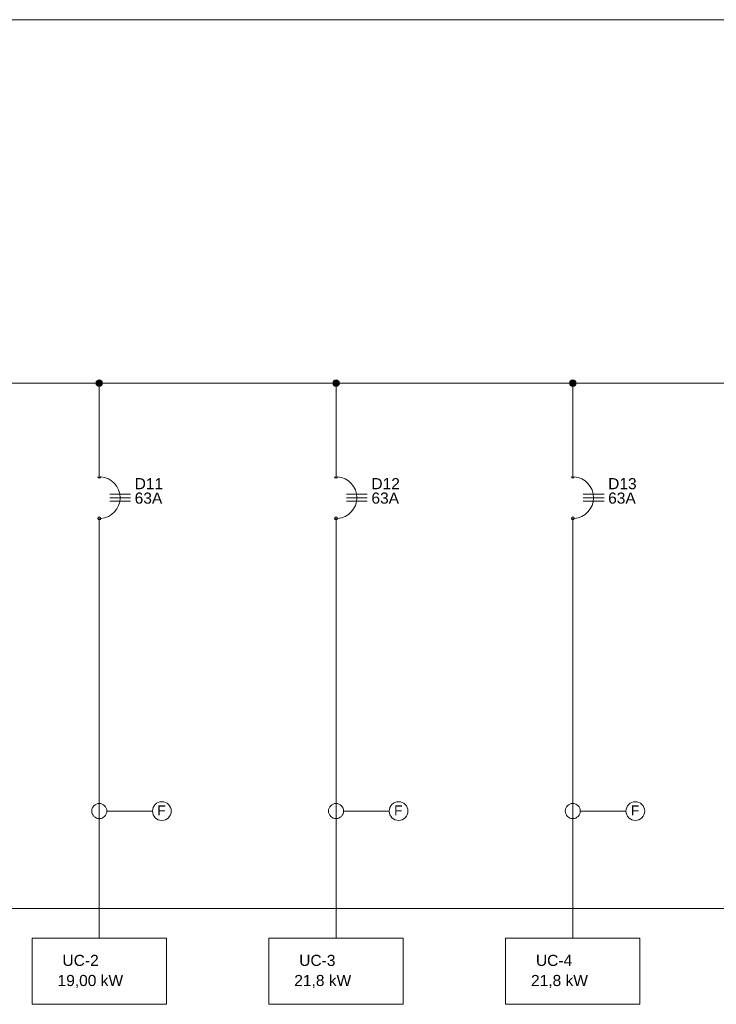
# Model space of a CAD drawing. Header units: metres. Extents: x 0.7 to 24.4, y 0.6 to 5.8.
# Tile 255 of 256: x 14.6 to 17.9, y 0.6 to 5.3. Entities that reach past the tile are written whole.
import ezdxf

# ---------------------------------------------------------------- set-up
doc = ezdxf.new("R2010")
doc.units = ezdxf.units.M
doc.layers.add('CERCA-F', color=7, linetype='Continuous', lineweight=18)
for name, color, linetype, lineweight, true_color in [('COMPONENTES', 2, 'Continuous', 18, 0xffff00), ('FIACAO', 1, 'Continuous', 18, 0xff0000), ('Quadro elétrico CINE REX_dwg', 7, 'Continuous', 18, 0x767676), ('TEXTO', 5, 'Continuous', 18, 0x0000ff)]:
    doc.layers.add(name, color=color, linetype=linetype, lineweight=lineweight, true_color=true_color)
doc.styles.add('Arial', font='arial.ttf', dxfattribs={"height": 0.052737})
doc.styles.add('Arial_2', font='arial.ttf', dxfattribs={"height": 0.047086})

# ---------------------------------------------------------------- blocks, each defined once
blk = doc.blocks.new('Quadro elétrico CINE REX_dwg-1095559-QUADRO ELÉTRICO')
at = {"layer": 'COMPONENTES', "true_color": 0x00ff00}
h = blk.add_hatch(color=3, dxfattribs=at)
h.paths.add_polyline_path([(15.0133, 2.9138), (15.0166, 2.9147), (15.019, 2.9171), (15.0199, 2.9204), (15.019, 2.9237), (15.0166, 2.9261), (15.0133, 2.927), (15.01, 2.9261), (15.0076, 2.9237), (15.0067, 2.9204), (15.0076, 2.9171), (15.0086, 2.9158), (15.0116, 2.914)])
h.paths.add_polyline_path([(15.0133, 3.1106), (15.0166, 3.1115), (15.019, 3.1139), (15.0199, 3.1172), (15.019, 3.1205), (15.0166, 3.1229), (15.0133, 3.1238), (15.01, 3.1229), (15.0076, 3.1205), (15.0067, 3.1172), (15.0076, 3.1139), (15.0086, 3.1125), (15.0116, 3.1108)])
h = blk.add_hatch(color=3, dxfattribs=at)
h.paths.add_polyline_path([(16.1363, 2.9138), (16.1396, 2.9147), (16.142, 2.9171), (16.1429, 2.9204), (16.142, 2.9237), (16.1396, 2.9261), (16.1363, 2.927), (16.133, 2.9261), (16.1306, 2.9237), (16.1297, 2.9204), (16.1306, 2.9171), (16.1316, 2.9158), (16.1346, 2.914)])
h.paths.add_polyline_path([(16.1363, 3.1106), (16.1396, 3.1115), (16.142, 3.1139), (16.1429, 3.1172), (16.142, 3.1205), (16.1396, 3.1229), (16.1363, 3.1238), (16.133, 3.1229), (16.1306, 3.1205), (16.1297, 3.1172), (16.1306, 3.1139), (16.1316, 3.1125), (16.1346, 3.1108)])
h = blk.add_hatch(color=3, dxfattribs=at)
h.paths.add_polyline_path([(17.2593, 2.9138), (17.2626, 2.9147), (17.265, 2.9171), (17.2659, 2.9204), (17.265, 2.9237), (17.2626, 2.9261), (17.2593, 2.927), (17.256, 2.9261), (17.2536, 2.9237), (17.2527, 2.9204), (17.2536, 2.9171), (17.2546, 2.9158), (17.2576, 2.914)])
h.paths.add_polyline_path([(17.2593, 3.1106), (17.2626, 3.1115), (17.265, 3.1139), (17.2659, 3.1172), (17.265, 3.1205), (17.2626, 3.1229), (17.2593, 3.1238), (17.256, 3.1229), (17.2536, 3.1205), (17.2527, 3.1172), (17.2536, 3.1139), (17.2546, 3.1125), (17.2576, 3.1108)])
at = {"layer": 'FIACAO'}
for points in [[(15.0133, 3.5466), (15.0172, 3.5471), (15.0209, 3.5486), (15.0241, 3.5511), (15.0265, 3.5542), (15.028, 3.5579), (15.0285, 3.5619), (15.028, 3.5658), (15.0265, 3.5695), (15.0241, 3.5726), (15.0209, 3.5751), (15.0172, 3.5766), (15.0133, 3.5771), (15.0093, 3.5766), (15.0057, 3.5751), (15.0025, 3.5726), (15.0001, 3.5695), (14.9985, 3.5658), (14.998, 3.5619), (14.9985, 3.5579), (15.0001, 3.5542), (15.0025, 3.5511), (15.0057, 3.5486), (15.0093, 3.5471)], [(16.1363, 3.5466), (16.1402, 3.5471), (16.1439, 3.5486), (16.1471, 3.5511), (16.1495, 3.5542), (16.151, 3.5579), (16.1516, 3.5619), (16.151, 3.5658), (16.1495, 3.5695), (16.1471, 3.5726), (16.1439, 3.5751), (16.1402, 3.5766), (16.1363, 3.5771), (16.1323, 3.5766), (16.1287, 3.5751), (16.1255, 3.5726), (16.1231, 3.5695), (16.1216, 3.5658), (16.121, 3.5619), (16.1216, 3.5579), (16.1231, 3.5542), (16.1255, 3.5511), (16.1287, 3.5486), (16.1323, 3.5471)], [(17.2593, 3.5466), (17.2633, 3.5471), (17.2669, 3.5486), (17.2701, 3.5511), (17.2725, 3.5542), (17.274, 3.5579), (17.2746, 3.5619), (17.274, 3.5658), (17.2725, 3.5695), (17.2701, 3.5726), (17.2669, 3.5751), (17.2633, 3.5766), (17.2593, 3.5771), (17.2554, 3.5766), (17.2517, 3.5751), (17.2485, 3.5726), (17.2461, 3.5695), (17.2446, 3.5658), (17.244, 3.5619), (17.2446, 3.5579), (17.2461, 3.5542), (17.2485, 3.5511), (17.2517, 3.5486), (17.2554, 3.5471)]]:
    blk.add_hatch(color=256, dxfattribs=at).paths.add_polyline_path(points)
at = {"lineweight": 18, "flags": 128}
for points in [[(14.6944, 0.6143), (15.3322, 0.6143), (15.3322, 0.928), (14.6944, 0.928)], [(15.8174, 0.6143), (16.4552, 0.6143), (16.4552, 0.928), (15.8174, 0.928)], [(16.9404, 0.6143), (17.5782, 0.6143), (17.5782, 0.928), (16.9404, 0.928)]]:
    blk.add_lwpolyline(points, close=True, dxfattribs=at)
at = {"layer": 'CERCA-F', "flags": 128}
blk.add_lwpolyline([(24.3901, 1.0694), (0.6597, 1.0694), (0.6597, 5.2868), (24.3901, 5.2868)], close=True, dxfattribs=at)
at = {"layer": 'COMPONENTES', "color": 3, "true_color": 0x00ff00}
for p, q in [((15.1615, 3.0345), (15.0627, 3.0345)), ((15.1615, 3.0184), (15.0627, 3.0184)), ((15.1615, 3.0022), (15.0627, 3.0022)), ((16.2845, 3.0345), (16.1857, 3.0345)), ((16.2845, 3.0184), (16.1857, 3.0184)), ((16.2845, 3.0022), (16.1857, 3.0022)), ((17.4075, 3.0345), (17.3087, 3.0345)), ((17.4075, 3.0184), (17.3087, 3.0184)), ((17.4075, 3.0022), (17.3087, 3.0022))]:
    blk.add_line(p, q, dxfattribs=at)
for centre, radius, start, end in [((15.0133, 3.1172), 0.00659, 180, 0), ((15.0133, 3.0184), 0.0988, 273.8033, 86.1796), ((16.1363, 3.1172), 0.00659, 180, 0), ((16.1363, 3.0184), 0.0988, 273.8033, 86.1796), ((17.2593, 3.1172), 0.00659, 180, 0), ((17.2593, 3.0184), 0.0988, 273.8033, 86.1796), ((15.0133, 2.9204), 0.00659, 0, 180), ((15.0133, 2.9204), 0.00659, 180, 0), ((16.1363, 2.9204), 0.00659, 0, 180), ((16.1363, 2.9204), 0.00659, 180, 0), ((17.2593, 2.9204), 0.00659, 0, 180), ((17.2593, 2.9204), 0.00659, 180, 0)]:
    blk.add_arc(centre, radius, start, end, dxfattribs=at)
at = {"layer": 'FIACAO'}
for p, q in [((15.0133, 3.5619), (15.0133, 3.1106)), ((16.1363, 3.5619), (16.1363, 3.1106)), ((17.2593, 3.5619), (17.2593, 3.1106)), ((15.0133, 2.9215), (15.0133, 0.928)), ((16.1363, 2.9215), (16.1363, 0.928)), ((17.2593, 2.9215), (17.2593, 0.928))]:
    blk.add_line(p, q, dxfattribs=at)
at = {"layer": 'FIACAO', "flags": 128}
blk.add_lwpolyline([(23.9973, 3.5619), (23.9973, 3.1106), (23.9973, 3.5619), (3.6459, 3.5619), (3.6459, 3.1968)], dxfattribs=at)
at = {"layer": 'FIACAO'}
for centre in [(15.0133, 3.5619), (16.1363, 3.5619), (17.2593, 3.5619)]:
    blk.add_circle(centre, 0.0153, dxfattribs=at)
at = {"layer": 'TEXTO'}
for p, q in [((15.2657, 1.5314), (15.0492, 1.5314)), ((16.3887, 1.5314), (16.1722, 1.5314)), ((17.5117, 1.5314), (17.2952, 1.5314))]:
    blk.add_line(p, q, dxfattribs=at)
for centre, radius in [((15.0133, 1.5314), 0.0359), ((15.3101, 1.5314), 0.0444), ((16.1363, 1.5314), 0.0359), ((16.4331, 1.5314), 0.0444), ((17.2593, 1.5314), 0.0359), ((17.5561, 1.5314), 0.0444)]:
    blk.add_circle(centre, radius, dxfattribs=at)
at = {"lineweight": 18, "attachment_point": 1, "line_spacing_factor": 0.941778}
for s, insert, char_height, width, style in [('D11', (15.1811, 3.1114), 0.05274, 0.161416, 'Arial'), ('D12', (16.3041, 3.1114), 0.05274, 0.161416, 'Arial'), ('D13', (17.4271, 3.1114), 0.05274, 0.161416, 'Arial'), ('63A', (15.1811, 3.0429), 0.05274, 0.156896, 'Arial'), ('63A', (16.3041, 3.0429), 0.05274, 0.156896, 'Arial'), ('63A', (17.4271, 3.0429), 0.05274, 0.156896, 'Arial'), ('F', (15.2886, 1.5582), 0.0471, 0.047848, 'Arial_2'), ('F', (16.4116, 1.5582), 0.0471, 0.047848, 'Arial_2'), ('F', (17.5346, 1.5582), 0.0471, 0.047848, 'Arial_2'), ('UC-2', (14.8386, 0.8491), 0.05274, 0.204675, 'Arial'), ('UC-3', (15.9616, 0.8491), 0.05274, 0.204675, 'Arial'), ('UC-4', (17.0846, 0.8491), 0.05274, 0.204675, 'Arial'), ('19,00 kW', (14.8152, 0.7537), 0.05274, 0.371902, 'Arial'), ('21,8 kW', (15.9382, 0.7537), 0.05274, 0.322831, 'Arial'), ('21,8 kW', (17.0612, 0.7537), 0.05274, 0.322831, 'Arial')]:
    blk.add_mtext(s, dxfattribs=dict(at, insert=insert, char_height=char_height, width=width, style=style))

msp = doc.modelspace()

# ---------------------------------------------------------------- block references
at = {"layer": 'Quadro elétrico CINE REX_dwg', "color": 7}
msp.add_blockref('Quadro elétrico CINE REX_dwg-1095559-QUADRO ELÉTRICO', (0, 0), dxfattribs=at)

doc.saveas('drawing.dxf')
